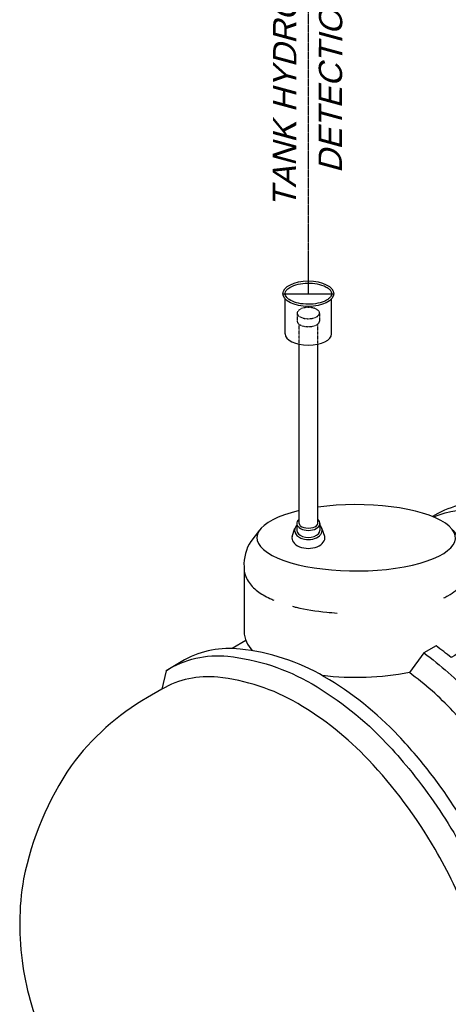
# Model space of a CAD drawing. Extents: x -18027 to -11651, y 1687 to 5059.
# Tile 3 of 170: x -17772 to -17607, y 2053 to 2432. Entities that reach past the tile are written whole.
import ezdxf

# ---------------------------------------------------------------- set-up
doc = ezdxf.new("R2010")
doc.units = 0
doc.header["$MEASUREMENT"] = 0
doc.linetypes.add('CENTER1', pattern=[0.6625, 0.5, -0.075, 0.0125, -0.075])
doc.linetypes.add('HIDDEN5', pattern=[0.05, 0.025, -0.025])
doc.layers.get('DEFPOINTS').update_dxf_attribs({"linetype": 'CONTINUOUS'})
for name, color, linetype in [('CENTERLINE', 3, 'CENTER1'), ('RISERS', 3, 'CONTINUOUS'), ('SUMP', 3, 'CONTINUOUS'), ('TANK', 2, 'CONTINUOUS'), ('TEXT', 3, 'CONTINUOUS')]:
    doc.layers.add(name, color=color, linetype=linetype)
doc.styles.add('ISO1', font='SIMPFRAC.shx', dxfattribs={"width": 0.85, "oblique": 15})

msp = doc.modelspace()

# ---------------------------------------------------------------- linework, layer by layer
at = {"layer": 'CENTERLINE', "color": 3, "linetype": 'CENTER1'}
msp.add_line((-17660.88, 2326.47), (-17660.88, 2512.86, 0), dxfattribs=at)
at = {"layer": 'DEFPOINTS'}
for p, q in [((-17660.88, 2326.47), (-17660.88, 2340.24)), ((-17670.67, 2326.47), (-17651.08, 2326.47))]:
    msp.add_line(p, q, dxfattribs=at)
at = {"layer": 'RISERS', "linetype": 'Continuous'}
for p, q in [((-17669.85, 2311.02), (-17669.85, 2324.52)), ((-17651.9, 2311.02), (-17651.9, 2324.52)), ((-17664.48, 2237.96), (-17664.48, 2306.97)), ((-17657.28, 2237.97), (-17657.28, 2306.97)), ((-17667.18, 2232.96), (-17666.04, 2236.06)), ((-17665.32, 2237.96), (-17665.32, 2235.26)), ((-17656.43, 2237.96), (-17656.43, 2235.28)), ((-17654.58, 2232.96), (-17655.71, 2236.06))]:
    msp.add_line(p, q, dxfattribs=at)
at = {"layer": 'RISERS', "color": 7, "linetype": 'HIDDEN5'}
for p, q in [((-17665.21, 2318.99), (-17665.2, 2315.91)), ((-17656.57, 2319.01), (-17656.56, 2315.93)), ((-17664.48, 2307.03), (-17664.48, 2314.78)), ((-17657.28, 2306.97), (-17657.28, 2314.75))]:
    msp.add_line(p, q, dxfattribs=at)
msp.add_lwpolyline([(-17660.89, 2321.16, 0.05), (-17662.64, 2320.99, 0.06), (-17663.95, 2320.52, 0.1), (-17664.94, 2319.72, 0.17), (-17665.21, 2318.99, 0.17), (-17664.93, 2318.27, 0.1), (-17663.94, 2317.48, 0.06), (-17662.63, 2317.01, 0.05), (-17660.88, 2316.84, 0.05), (-17659.13, 2317.02, 0.06), (-17657.82, 2317.49, 0.1), (-17656.83, 2318.28, 0.17), (-17656.57, 2319.01, 0.17), (-17656.84, 2319.74, 0.1), (-17657.83, 2320.53, 0.06), (-17659.14, 2321, 0.05)], format="xyb", close=True, dxfattribs=at)
msp.add_lwpolyline([(-17665.2, 2315.91, 0.17), (-17664.93, 2315.19, 0.1), (-17663.93, 2314.38, 0.06), (-17662.62, 2313.93, 0.05), (-17660.87, 2313.76, 0.05), (-17659.13, 2313.94, 0.06), (-17657.81, 2314.39, 0.1), (-17656.83, 2315.21, 0.17), (-17656.56, 2315.93, 0.17)], format="xyb", dxfattribs=at)
at = {"layer": 'RISERS'}
msp.add_ellipse((-17660.88, 2326.47), major_axis=(-9.79, 0), ratio=0.499687, dxfattribs=at)
msp.add_ellipse((-17660.88, 2311.02), major_axis=(8.98, 0), ratio=0.485856, start_param=3.141593, end_param=6.283185, dxfattribs=at)
at = {"layer": 'RISERS', "linetype": 'Continuous'}
for centre, major_axis, ratio, start_param, end_param in [((-17660.88, 2237.96), (-4.45, 0), 0.60524, 5.655829, 10.052134), ((-17660.88, 2235.28), (-4.45, 0), 0.60524, 6.283185, 9.424778), ((-17660.88, 2237.96), (-3.6, 0), 0.49764, 0, 3.141593), ((-17660.88, 2232.42), (6.36, 0), 0.643466, 3.008833, 6.415247)]:
    msp.add_ellipse(centre, major_axis=major_axis, ratio=ratio, start_param=start_param, end_param=end_param, dxfattribs=at)
at = {"layer": 'RISERS'}
msp.add_open_spline([(-17669.85, 2326.47), (-17669.85, 2326.24), (-17669.8, 2326), (-17669.58, 2325.5), (-17669.41, 2325.24), (-17668.92, 2324.71), (-17668.6, 2324.44), (-17667.5, 2323.72), (-17666.55, 2323.31), (-17664.38, 2322.69), (-17663.14, 2322.49), (-17660.62, 2322.36), (-17659.33, 2322.42), (-17656.91, 2322.79), (-17655.79, 2323.1), (-17654.13, 2323.8), (-17653.53, 2324.16), (-17652.68, 2324.84), (-17652.39, 2325.16), (-17652.02, 2325.78), (-17651.93, 2326.07), (-17651.88, 2326.63), (-17651.93, 2326.91), (-17652.2, 2327.51), (-17652.42, 2327.82), (-17653.07, 2328.45), (-17653.5, 2328.76), (-17654.52, 2329.33), (-17655.12, 2329.58), (-17656.83, 2330.14), (-17658.02, 2330.37), (-17660.51, 2330.59), (-17661.81, 2330.57), (-17664.26, 2330.28), (-17665.43, 2330.01), (-17667.22, 2329.35), (-17667.9, 2328.99), (-17668.88, 2328.29), (-17669.21, 2327.96), (-17669.67, 2327.32), (-17669.79, 2327.01), (-17669.85, 2326.63), (-17669.85, 2326.55), (-17669.85, 2326.47)], degree=3, knots=[0, 0, 0, 0, 0.217112, 0.217112, 0.434225, 0.434225, 0.651337, 0.651337, 1.057335, 1.057335, 1.463333, 1.463333, 1.869331, 1.869331, 2.275329, 2.275329, 2.587137, 2.587137, 2.845189, 2.845189, 3.103241, 3.103241, 3.361294, 3.361294, 3.619346, 3.619346, 3.877398, 3.877398, 4.13545, 4.13545, 4.540089, 4.540089, 4.944729, 4.944729, 5.349368, 5.349368, 5.675074, 5.675074, 5.942396, 5.942396, 6.209717, 6.209717, 6.283185, 6.283185, 6.283185, 6.283185], dxfattribs=at)
at = {"layer": 'RISERS', "linetype": 'Continuous'}
msp.add_open_spline([(-17665.32, 2237.22), (-17665.61, 2236.93), (-17665.84, 2236.58), (-17666.11, 2235.91), (-17666.17, 2235.59), (-17666.17, 2235.28), (-17666.17, 2234.98), (-17666.12, 2234.69), (-17665.92, 2234.14), (-17665.77, 2233.88), (-17665.24, 2233.18), (-17664.77, 2232.81), (-17663.68, 2232.23), (-17663.06, 2232.01), (-17661.37, 2231.68), (-17660.25, 2231.69), (-17658.19, 2232.13), (-17657.26, 2232.56), (-17656.28, 2233.46), (-17656.03, 2233.78), (-17655.68, 2234.5), (-17655.58, 2234.89), (-17655.58, 2235.68), (-17655.68, 2236.08), (-17656.01, 2236.72), (-17656.2, 2236.99), (-17656.43, 2237.22)], degree=3, knots=[5.753765, 5.753765, 5.753765, 5.753765, 6.049788, 6.049788, 6.283185, 6.283185, 6.283185, 6.498982, 6.498982, 6.714779, 6.714779, 7.12787, 7.12787, 7.54096, 7.54096, 8.193187, 8.193187, 8.845413, 8.845413, 9.136468, 9.136468, 9.427523, 9.427523, 9.718577, 9.718577, 9.954222, 9.954222, 9.954222, 9.954222], dxfattribs=at)
at = {"layer": 'SUMP'}
for points in [[(-17679.65, 2235.36), (-17683.09, 2231.03, 0.151679), (-17685.68, 2221.21), (-17685.68, 2196.34, 0.198449), (-17682.38, 2188.9)], [(-17605.23, 2235.36), (-17601.8, 2231.03, -0.149135), (-17599.2, 2221.37), (-17599.2, 2196.34, -0.25813), (-17605.79, 2186.25, 0.014433), (-17611.68, 2190.79), (-17616.43, 2188.05), (-17621.94, 2180.45, -0.074466), (-17655.46, 2179.29)]]:
    msp.add_lwpolyline(points, format="xyb", dxfattribs=at)
msp.add_ellipse((-17642.44, 2232.42), major_axis=(-38.24, 0), ratio=0.334294, start_param=5.326502, end_param=11.393979, dxfattribs=at)
at = {"layer": 'SUMP', "color": 7}
for points, knots in [([(-17685.68, 2220.98), (-17685.68, 2220.02), (-17685.53, 2219.08), (-17684.98, 2217.29), (-17684.58, 2216.47), (-17683.63, 2214.95), (-17683.08, 2214.26), (-17681.87, 2213), (-17681.21, 2212.42), (-17679.8, 2211.34), (-17679.04, 2210.84), (-17677.45, 2209.9), (-17676.6, 2209.45), (-17675.23, 2208.81), (-17674.75, 2208.6), (-17674.25, 2208.39)], [0, 0, 0, 0, 0.1031624, 0.1031624, 0.2063249, 0.2063249, 0.3094873, 0.3094873, 0.4126497, 0.4126497, 0.5158122, 0.5158122, 0.6189746, 0.6189746, 0.6740534, 0.6740534, 0.6740534, 0.6740534]), ([(-17608.72, 2209.25), (-17608.16, 2209.52), (-17607.62, 2209.81), (-17606, 2210.72), (-17604.99, 2211.39), (-17603.12, 2212.87), (-17602.28, 2213.69), (-17601.01, 2215.3), (-17600.53, 2216.05), (-17599.91, 2217.36), (-17599.71, 2217.9), (-17599.4, 2219), (-17599.29, 2219.57), (-17599.22, 2220.4), (-17599.2, 2220.65), (-17599.2, 2220.9)], [2.5402748, 2.5402748, 2.5402748, 2.5402748, 2.606115, 2.606115, 2.7448313, 2.7448313, 2.8835476, 2.8835476, 2.9853097, 2.9853097, 3.0484516, 3.0484516, 3.1115935, 3.1115935, 3.138758, 3.138758, 3.138758, 3.138758]), ([(-17667.01, 2206.01), (-17666.53, 2205.88), (-17666.04, 2205.76), (-17661.93, 2204.8), (-17657.96, 2204.16), (-17652.5, 2203.62), (-17651.16, 2203.51), (-17649.81, 2203.43)], [0.9147167, 0.9147167, 0.9147167, 0.9147167, 0.9589448, 0.9589448, 1.2822486, 1.2822486, 1.3850952, 1.3850952, 1.3850952, 1.3850952])]:
    msp.add_open_spline(points, degree=3, knots=knots, dxfattribs=at)
at = {"layer": 'TANK'}
for points in [[(-17478.48, 2088.24, 0.032287), (-17477.92, 2098.69, 0.071312), (-17483.5, 2134.83, 0.019282), (-17488.47, 2149.14, 0.038312), (-17501.53, 2176.23, 0.044515), (-17521.64, 2204.78, 0.013151), (-17528.53, 2212.48, 0.071312), (-17557.14, 2235.25, 0.106395), (-17589.57, 2245.91, 0.149431), (-17610.93, 2241.79), (-17612.99, 2240.57)], [(-17612.64, 2240.43, -0.12674), (-17594.27, 2243.13, -0.106395), (-17561.84, 2232.47, -0.071312), (-17533.23, 2209.7, -0.016688), (-17524.59, 2199.84, -0.040957), (-17506.23, 2173.45, -0.038238), (-17493.19, 2146.42, -0.019356), (-17488.2, 2132.05, -0.071312), (-17482.62, 2095.91, -0.03207), (-17483.17, 2085.53, -0.03207)], [(-17576.1, 2031.86, 0.032368), (-17575.54, 2042.33, 0.071312), (-17581.12, 2078.47, 0.019282), (-17586.09, 2092.78, 0.038312), (-17599.16, 2119.87, 0.044515), (-17619.26, 2148.42, 0.013151), (-17626.15, 2156.12, 0.071312), (-17654.76, 2178.89, 0.106395), (-17687.19, 2189.55, 0.149431), (-17708.55, 2185.42), (-17715.72, 2181.21), (-17717.34, 2174.1)], [(-17715.72, 2181.21, -0.16913), (-17691.89, 2186.77, -0.106395), (-17659.46, 2176.11, -0.071312), (-17630.85, 2153.34, -0.016688), (-17622.21, 2143.47, -0.040957), (-17603.86, 2117.09, -0.038238), (-17590.81, 2090.05, -0.019356), (-17585.82, 2075.69, -0.071312), (-17580.24, 2039.55, -0.032151), (-17580.8, 2029.15, -0.032151)], [(-17616.43, 2188.05, -0.046913), (-17598.31, 2172.13, -0.016688), (-17589.67, 2162.26, -0.040957), (-17571.32, 2135.88, -0.038238), (-17558.27, 2108.84, -0.019356), (-17553.28, 2094.47, -0.071312), (-17547.7, 2058.34, -0.032124), (-17548.25, 2047.94, -0.032124)], [(-17590.94, 2023.29, 0.050104), (-17589.56, 2038.66, 0.071312), (-17594.88, 2073.04, 0.017305), (-17599.07, 2085.29, 0.040291), (-17612.04, 2112.44, 0.057637), (-17637.74, 2146.88, 0.071312), (-17664.97, 2168.55, 0.106395), (-17695.82, 2178.7, 0.159299), (-17717.34, 2174.1), (-17722.92, 2170.87)], [(-17558.4, 2042.08, 0.050074), (-17557.02, 2057.44, 0.071312), (-17562.34, 2091.83, 0.017305), (-17566.53, 2104.07, 0.040291), (-17579.5, 2131.23, 0.057637), (-17605.2, 2165.67, 0.045631), (-17621.94, 2180.45)], [(-17722.92, 2170.87, 0.103438), (-17752.25, 2144.6, 0.098949), (-17770.64, 2100.98, 0.079731), (-17770.92, 2067.38, 0.06863), (-17762.27, 2038.15, 0.025299), (-17757.11, 2028.12, 0.053014), (-17743.18, 2009.09, 0.040874), (-17729.87, 1996.66), (-17729.87, 1996.66, 0.014246), (-17725.03, 1993.05, 0.0822), (-17693.82, 1978.03, 0.046144), (-17675.48, 1974.46, 0.046144)]]:
    msp.add_lwpolyline(points, format="xyb", dxfattribs=at)
msp.add_lwpolyline([(-17684.98, 2192.78), (-17690.22, 2189.75)], dxfattribs=at)

# ---------------------------------------------------------------- texts
at = {"layer": 'TEXT', "style": 'ISO1', "oblique": 15, "text_generation_flag": 6, "width": 1.035276}
for s, p in [('DETECTION SYSTEM', (-17647.96, 2372.9, 0)), ('TANK HYDROSTATIC', (-17665.63, 2359.65, 0))]:
    msp.add_text(s, height=9, rotation=269.8643, dxfattribs=at).set_placement(p)

doc.saveas('drawing.dxf')
